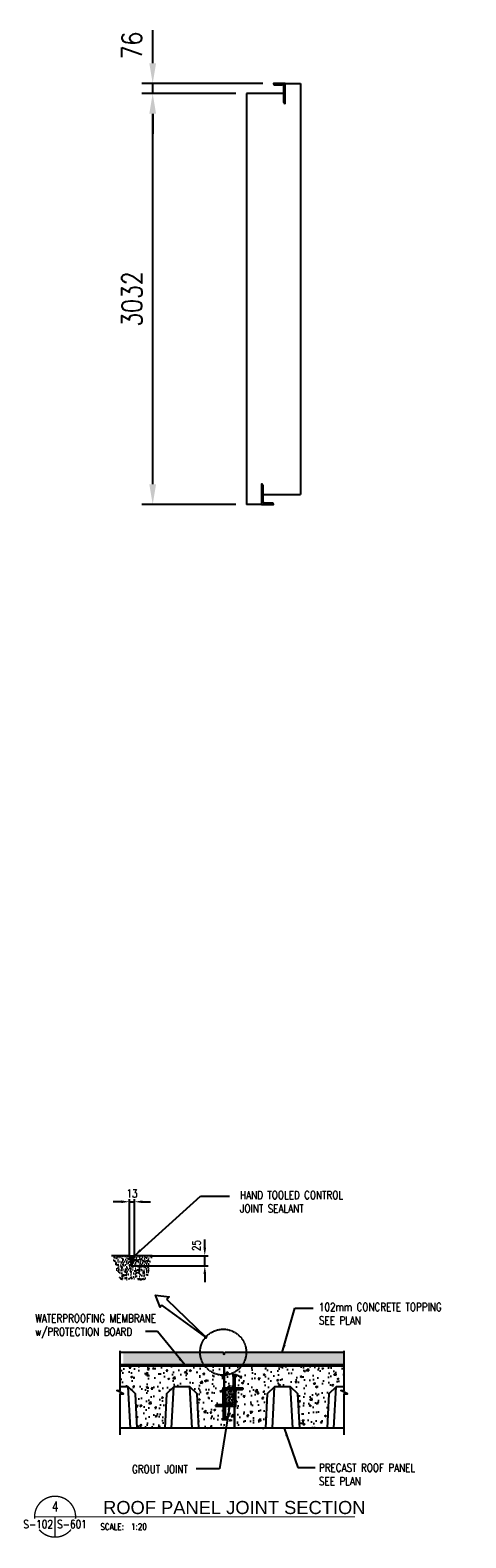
# Model space of a CAD drawing. Header units: millimetres. Extents: x -962 to 23079, y -8884 to 7075.
# Tile 5 of 6: x 9386 to 12615, y -5108 to 6077. Entities that reach past the tile are written whole.
import ezdxf
from ezdxf.enums import TextEntityAlignment as Align

# ---------------------------------------------------------------- set-up
doc = ezdxf.new("R2010")
doc.units = ezdxf.units.MM
doc.linetypes.add('HIDDEN', pattern=[0.375, 0.25, -0.125])
for name, color, linetype in [('A-Anno-Note', 2, 'Continuous'), ('A-ANNO-SYMB', 5, 'Continuous'), ('S-ANNO-DIMS', 2, 'Continuous'), ('S-ANNO-SHDE', 8, 'Continuous'), ('S-ANNO-SYMB', 4, 'Continuous'), ('S-ANNO-SYMB_5', 5, 'Continuous'), ('S-ANNO-TEXT', 3, 'Continuous'), ('S-SECT-CONC', 3, 'Continuous'), ('S-SECT-PATT', 1, 'Continuous'), ('S-SECT-STLS_2', 2, 'Continuous'), ('S-STRL-MISC', 2, 'Continuous')]:
    doc.layers.add(name, color=color, linetype=linetype)
doc.styles.add('BASE16', font='romans.shx', dxfattribs={"width": 0.8})
doc.styles.add('ROMANS', font='ROMANS.shx', dxfattribs={"width": 0.8})
doc.styles.add('SWISS', font='swiss.ttf', dxfattribs={"width": 0.8, "height": 0.25})
doc.styles.add('Text', font='romans.shx', dxfattribs={"width": 0.8, "height": 3})
doc.dimstyles.get("Standard").update_dxf_attribs({"dimtxt": 0.125, "dimasz": 0.125, "dimexe": 0.18, "dimexo": 0.0625, "dimgap": 0.125, "dimtad": 0, "dimtih": 1, "dimtoh": 1, "dimdec": 4, "dimzin": 0, "dimdsep": 46, "dimtxsty": 'Text', "dimcen": 0.125, "dimclrt": 2, "dimadec": 0, "dimazin": 0, "dimtfac": 1, "dimtdec": 4, "dimtofl": 0, "dimtmove": 0, "dimatfit": 3, "dimfxl": 0.18, "dimtolj": 1, "dimtzin": 0, "dimarcsym": 0})
pattern_1 = [(49.99999999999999, (-51842.95001620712, -16747.07044739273), (45.54602159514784, -3.984760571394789), [4.762499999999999, -52.3875]), (355, (-51842.95001620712, -16747.07044739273), (-8.8107096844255, 47.76420048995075), [3.81, -41.91]), (100.4514, (-51839.15451452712, -16747.40251048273), (36.73534573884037, 43.77941092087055), [4.047502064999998, -44.52252411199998]), (46.18420000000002, (-51842.95001620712, -16734.37044739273), (67.76980658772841, -10.51045740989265), [7.143749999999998, -78.58124999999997]), (96.63559999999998, (-51837.30253289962, -16735.24632238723), (59.35108180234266, 61.85648480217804), [6.071253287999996, -66.78377549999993]), (351.1842, (-51842.95001620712, -16734.37044739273), (59.35103351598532, 61.85653115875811), [5.715000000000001, -62.86500000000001]), (21, (-51836.60001620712, -16737.54544739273), (37.90359780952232, -25.56629955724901), [4.762499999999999, -52.3875]), (326.0000000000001, (-51836.60001620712, -16737.54544739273), (15.45052357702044, 46.04702786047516), [3.81, -41.91]), (71.4514, (-51833.44138441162, -16739.67597437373), (53.35413691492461, 20.48068654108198), [4.047502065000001, -44.52252411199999]), (37.50000000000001, (-51842.95001620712, -16747.07044739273), (0.7721508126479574, 21.13875971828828), [0, -41.40199999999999, 0, -42.545, 0, -42.06874999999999]), (7.499999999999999, (-51842.95001620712, -16747.07044739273), (16.70491562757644, 25.04514370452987), [0, -24.257, 0, -40.4495, 0, -16.03375]), (327.5, (-51857.11051620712, -16747.07044739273), (33.89772469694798, -1.432234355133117), [0, -15.875, 0, -49.52999999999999, 0, -65.7225]), (317.5, (-51863.46051620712, -16747.07044739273), (37.03232175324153, 6.35666637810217), [0, -20.6375, 0, -32.893, 0, -46.6725])]
pattern_2 = [(49.99999999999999, (0, 0), (136.638501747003, -11.95431415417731), [14.2875, -157.1625]), (355, (0, 0), (-26.43256606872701, 143.2926339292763), [11.43, -125.7304381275]), (100.4514447, (11.38650525, -0.996190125), (110.205935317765, 131.3383139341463), [12.1425066, -133.56768345]), (46.18420000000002, (0, 38.09999999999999), (203.3092806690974, -31.53174594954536), [21.43125, -235.7437499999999]), (96.63555760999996, (16.942425, 35.472375), (178.0531005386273, 185.5695934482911), [18.213767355, -200.35170612]), (351.1841511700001, (0, 38.09999999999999), (178.0531005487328, 185.5695934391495), [17.1449753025, -188.59479894]), (21, (19.05, 28.575), (113.7107934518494, -76.6988986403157), [14.2875, -157.1625]), (326.0000000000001, (19.05, 28.575), (46.3515212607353, 138.1409745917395), [11.43, -125.73]), (71.45144499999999, (28.52589945, 22.183425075), (160.0623144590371, 61.44207666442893), [12.1425066, -133.5674532]), (37.50000000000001, (0, 0), (2.316452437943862, 63.41627915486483), [0, -124.206, 0, -127.635, 0, -126.20625]), (7.499999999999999, (0, 0), (50.11474688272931, 75.13543111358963), [0, -72.77099999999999, 0, -121.3485, 0, -48.10125000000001]), (327.5, (-42.4815, 0), (101.6929463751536, -4.296557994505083), [0, -47.625, 0, -148.59, 0, -197.1675]), (317.5, (-61.5315, 0), (111.0968860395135, 19.06986827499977), [0, -61.91249999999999, 0, -98.679, 0, -140.0175])]

# ---------------------------------------------------------------- blocks, each defined once
blk = doc.blocks.new('DETNAME')
at = {"layer": 'A-Anno-Note', "const_width": 0.5283199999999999}
for points in [[(15.8365282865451, -0.7805500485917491, 1.10368639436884), (0.03847171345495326, -0.7805500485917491, 0.9999999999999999)], [(14.10817511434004, -4.992662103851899, -0.4772310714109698), (1.766824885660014, -4.992662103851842, -0.4772310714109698)]]:
    blk.add_lwpolyline(points, format="xyb", dxfattribs=at)
at = {"layer": 'A-Anno-Note'}
for points, const_width in [([(0, 0), (92.59233596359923, 0)], 0.39624), ([(7.9375, 2.671640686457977e-12), (7.9375, -7.937499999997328)], 0.5283199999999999)]:
    blk.add_lwpolyline(points, dxfattribs=dict(at, const_width=const_width))
at = {"color": 6, "style": 'ROMANS', "width": 0.8}
blk.add_attdef('00', text='', height=3.175, dxfattribs=at).set_placement((7.9375, 3.968750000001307), align=Align.MIDDLE)
at = {"color": 2, "style": 'SWISS'}
blk.add_attdef('DETAILNAME', (28.57500000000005, 1.28285817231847), '', height=6.35, dxfattribs=at)
at = {"layer": 'A-Anno-Note', "style": 'ROMANS', "width": 0.8}
blk.add_attdef('S-', text='', height=3.175, dxfattribs=at).set_placement((7.143750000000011, -4.474106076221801), align=Align.RIGHT)
for tag, p in [('S-', (8.731250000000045, -4.474106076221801)), ('SCALE:', (28.4075581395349, -5.141633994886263))]:
    blk.add_attdef(tag, p, '', height=3.175, dxfattribs=at)

msp = doc.modelspace()

# ---------------------------------------------------------------- hatches: boundary and pattern name
at = {"layer": 'S-ANNO-SHDE'}
h = msp.add_hatch(dxfattribs=at)
h.set_pattern_fill('AR-CONC', color=256, scale=6.35, style=0)
h.set_pattern_definition(pattern_1)
h.paths.add_polyline_path([(10291.12229359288, -3014.752303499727), (10158.0278254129, -3014.752303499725), (10140.0278614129, -3089.752153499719), (10122.0278974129, -3014.752303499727), (9988.933429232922, -3014.752303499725), (10051.91060332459, -3191.552927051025), (10251.23463667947, -3191.552927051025)])
h = msp.add_hatch(dxfattribs=at)
h.set_pattern_fill('AR-CONC', color=256, scale=6.35, style=0)
h.set_pattern_definition(pattern_1)
edge = h.paths.add_edge_path()
edge.add_line((11707.14503024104, -3732.464250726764), (10984.85923115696, -3732.464250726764))
edge.add_arc((10830.77868248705, -3738.945198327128), 154.2167894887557, -38.27092275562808, 2.408559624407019, ccw=False)
edge.add_line((10951.8528656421, -3834.464098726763), (11707.14503024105, -3834.464098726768))
edge.add_line((11707.14503024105, -3834.464098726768), (11707.14503024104, -3732.464250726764))
edge = h.paths.add_edge_path()
edge.add_line((10984.85923115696, -3732.464250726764), (10828.28172029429, -3732.464250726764))
edge.add_line((10828.28172029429, -3732.464250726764), (10823.78172929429, -3751.214213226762))
edge.add_line((10823.78172929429, -3751.214213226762), (10819.28173829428, -3732.464250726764))
edge.add_line((10819.28173829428, -3732.464250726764), (10645.54299177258, -3732.464250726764))
edge.add_arc((10816.35162054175, -3730.449388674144), 170.820512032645, 180.6758308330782, 217.5108963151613)
edge.add_line((10680.85037544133, -3834.464098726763), (10823.78172929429, -3834.464098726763))
edge.add_line((10823.78172929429, -3834.464098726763), (10951.8528656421, -3834.464098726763))
edge.add_arc((10830.77868248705, -3738.945198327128), 154.2167894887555, 321.7290772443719, 362.408559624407)
edge = h.paths.add_edge_path()
edge.add_line((10645.54299177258, -3732.464250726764), (10076.50592567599, -3732.464250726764))
edge.add_line((10076.50592567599, -3732.464250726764), (10076.50592567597, -3834.464098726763))
edge.add_line((10076.50592567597, -3834.464098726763), (10680.85037544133, -3834.464098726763))
edge.add_arc((10816.35162054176, -3730.449388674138), 170.8205120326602, 180.67583083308, 217.5108963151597, ccw=False)
at = {"layer": 'S-SECT-PATT'}
h = msp.add_hatch(dxfattribs=at)
h.set_pattern_fill('AR-CONC', color=256, scale=0.75, style=0)
h.set_pattern_definition(pattern_2)
h.paths.add_polyline_path([(10823.78172929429, -3834.464098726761), (10680.85037544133, -3834.464098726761, 0.2446154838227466), (10823.78172929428, -3901.108232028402)])
h.paths.add_polyline_path([(10823.78172929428, -3901.108232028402, -0.2446154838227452), (10680.85037544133, -3834.464098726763), (10052.78157729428, -3834.464098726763), (10052.78157729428, -3986.463794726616), (10112.5700778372, -3986.463794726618), (10166.46444968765, -4040.358166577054), (10179.78157729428, -4294.464098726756), (10382.78157729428, -4294.464098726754), (10396.09870490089, -4040.358166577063), (10449.99318454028, -3986.463686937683), (10449.99317889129, -3986.46379472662), (10569.5700778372, -3986.463794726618), (10623.46444968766, -4040.358166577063), (10636.78157729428, -4294.464098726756), (10899.78157729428, -4294.464098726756), (10899.78157729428, -4131.279808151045), (10830.02734180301, -4131.279808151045), (10830.027341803, -4218.726230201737), (10836.27107931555, -4218.726230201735), (10836.27107931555, -4231.216205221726), (10811.29237927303, -4231.216205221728), (10811.29237927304, -4218.726230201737), (10817.53611678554, -4218.726230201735), (10817.53611678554, -4131.279808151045), (10759.41973971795, -4131.279808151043), (10759.41973971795, -4129.908602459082, -0.414214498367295), (10767.41976528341, -4121.908602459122), (10814.41288038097, -4121.908752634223), (10814.41299803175, -3997.648389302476), (10823.78172929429, -3997.648389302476)])
h = msp.add_hatch(dxfattribs=at)
h.set_pattern_fill('AR-CONC', color=256, scale=0.75, style=0)
h.set_pattern_definition(pattern_2)
h.paths.add_polyline_path([(11713.78157729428, -3834.464098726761), (10951.85286564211, -3834.464098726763, -0.2216770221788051), (10823.78172929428, -3901.108232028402), (10823.78172929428, -3997.648389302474), (10893.52596480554, -3997.648389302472), (10893.52596480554, -3910.201967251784), (10887.29222727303, -3910.20196725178), (10887.29222727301, -3897.711992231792), (10912.27092731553, -3897.711992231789), (10912.27092731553, -3910.201967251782), (10906.02718980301, -3910.201967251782), (10906.027189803, -3997.648389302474), (10964.1435668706, -3997.648389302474), (10964.14356687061, -3999.019594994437, -0.414214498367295), (10956.14354130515, -4007.019594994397), (10909.15042620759, -4007.019444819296), (10909.1503085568, -4131.279808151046), (10899.78157729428, -4131.279808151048), (10899.78157729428, -4294.464098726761), (11129.78157729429, -4294.464098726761), (11143.09870490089, -4040.358166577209), (11196.99318454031, -3986.463686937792), (11196.99317889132, -3986.463794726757), (11316.57007783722, -3986.463794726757), (11370.46444968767, -4040.358166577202), (11383.78157729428, -4294.464098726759), (11586.78157729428, -4294.464098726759), (11600.0987049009, -4040.358166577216), (11653.9931845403, -3986.463686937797), (11653.99317889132, -3986.463794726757), (11713.78157729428, -3986.463794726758)])
h.paths.add_polyline_path([(10951.85286564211, -3834.464098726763), (10823.78172929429, -3834.464098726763), (10823.78172929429, -3901.108232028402, 0.2216770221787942)], flags=17)
h = msp.add_hatch(dxfattribs=at)
h.set_pattern_fill('STEEL', color=256, scale=250, angle=270, style=0)
h.set_pattern_definition([(315, (-51908.17630073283, -16747.07044739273), (22.09708691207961, 22.0970869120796), []), (315, (-51892.55130073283, -16747.07044739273), (22.09708691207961, 22.0970869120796), [])])
edge = h.paths.add_edge_path()
edge.add_line((10759.41973971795, -4131.279808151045), (10909.1503085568, -4131.279808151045))
edge.add_line((10909.1503085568, -4131.279808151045), (10909.15042620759, -4007.019444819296))
edge.add_line((10909.15042620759, -4007.019444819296), (10907.78169494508, -4007.019444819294))
edge.add_arc((10907.78169494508, -4015.019444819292), 7.999999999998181, 90, 180)
edge.add_line((10899.78169494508, -4015.019444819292), (10899.78157729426, -4109.908987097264))
edge.add_arc((10887.78157729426, -4109.908987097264), 12, -90.00019458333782, 0, ccw=False)
edge.add_line((10887.78153654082, -4121.908987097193), (10767.41976528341, -4121.908602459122))
edge.add_arc((10767.41973971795, -4129.908602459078), 7.999999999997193, 89.9998169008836, 180.0000000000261)
edge.add_line((10759.41973971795, -4129.908602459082), (10759.41973971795, -4131.279808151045))
h = msp.add_hatch(dxfattribs=at)
h.set_pattern_fill('STEEL', color=256, scale=250, style=0)
h.set_pattern_definition([(45, (-51908.17630073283, -16747.07044739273), (-22.09708691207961, 22.09708691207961), []), (45, (-51908.17630073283, -16731.44544739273), (-22.09708691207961, 22.09708691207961), [])])
edge = h.paths.add_edge_path()
edge.add_line((10964.14356687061, -3997.648389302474), (10814.41299803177, -3997.648389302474))
edge.add_line((10814.41299803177, -3997.648389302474), (10814.41288038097, -4121.908752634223))
edge.add_line((10814.41288038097, -4121.908752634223), (10815.78161164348, -4121.908752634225))
edge.add_arc((10815.78161164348, -4113.908752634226), 7.999999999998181, 270, 360)
edge.add_line((10823.78161164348, -4113.908752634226), (10823.78172929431, -4019.019210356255))
edge.add_arc((10835.78172929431, -4019.019210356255), 12, 89.9998054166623, 180, ccw=False)
edge.add_line((10835.78177004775, -4007.019210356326), (10956.14354130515, -4007.019594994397))
edge.add_arc((10956.14356687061, -3999.019594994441), 7.999999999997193, 269.9998169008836, 360.0000000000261)
edge.add_line((10964.14356687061, -3999.019594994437), (10964.14356687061, -3997.648389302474))
h = msp.add_hatch(dxfattribs=at)
h.set_pattern_fill('AR-SAND', color=256, scale=7.999984, style=0)
h.set_pattern_definition([(37.50000000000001, (-54790.6457120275, -16747.07044739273), (-0.5039458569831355, 15.41455932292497), [0, -12.15997568, 0, -13.5999728, 0, -12.999974]), (7.499999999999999, (-54790.6457120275, -16747.07044739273), (14.15818532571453, 22.57712336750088), [0, -6.55998688, 0, -10.95997808, 0, -4.199991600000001]), (327.5, (-54800.4856923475, -16747.07044739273), (24.91308506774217, 0.04527233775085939), [0, -3.999992, 0, -14.3999712, 0, -18.7999624]), (317.5, (-54800.4856923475, -16747.07044739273), (24.04896473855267, 7.021390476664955), [0, -1.999996, 0, -9.43998112, 0, -10.7999784])])
h.paths.add_polyline_path([(10823.78172929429, -4007.019273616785), (10899.78157729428, -4007.019273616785), (10899.78157729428, -4121.908923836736), (10823.78172929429, -4121.908923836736)])

# ---------------------------------------------------------------- linework, layer by layer
at = {"color": 2, "const_width": 7.649854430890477}
msp.add_lwpolyline([(11189.32994435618, -4950.775267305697), (11794.50707529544, -4950.775267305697)], dxfattribs=at)
at = {"layer": 'A-ANNO-SYMB', "color": 5, "linetype": 'Continuous', "const_width": 12.999974}
msp.add_lwpolyline([(10693.16651258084, -3618.328973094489, -1), (10680.31950479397, -3620.317368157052, -1)], format="xyb", close=True, dxfattribs=at)
at = {"layer": 'S-ANNO-DIMS'}
for p, q in [((10122.0278974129, -3013.752303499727), (10122.0278974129, -2595.726835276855)), ((10158.0278254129, -3013.752303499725), (10158.0278254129, -2595.726835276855)), ((10292.12229359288, -3014.752303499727), (10704.86170064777, -3014.752303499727)), ((10141.0278614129, -3089.752153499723), (10704.86170064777, -3089.752153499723))]:
    msp.add_line(p, q, dxfattribs=at)
at = {"layer": 'S-ANNO-SYMB', "linetype": 'Continuous'}
for q in [(10397.82510736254, -3339.370619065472), (10362.28233322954, -3380.824829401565)]:
    msp.add_line((10686.74300868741, -3619.323170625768), q, dxfattribs=at)
msp.add_lwpolyline([(10362.28233322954, -3380.824829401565), (10348.97598664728, -3396.344273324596), (10315.13568054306, -3306.932569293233), (10414.81556624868, -3319.554325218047), (10397.82510736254, -3339.370619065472)], dxfattribs=at)
at = {"layer": 'S-ANNO-SYMB_5', "color": 1, "linetype": 'HIDDEN', "ltscale": 10}
msp.add_circle((10816.35162054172, -3730.449388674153), 170.820512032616, dxfattribs=at)
at = {"layer": 'S-ANNO-TEXT', "color": 2}
for p, q in [((10293.89438114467, 5831.719081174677), (10293.89438114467, 6076.933219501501)), ((11109.59739319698, 5681.719081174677), (10214.39438114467, 5681.719081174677)), ((10909.72404294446, 5606.769231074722), (10214.39438114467, 5606.769231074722)), ((10293.89438114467, 5606.769231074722), (10293.89438114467, 5681.719081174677)), ((10293.89438114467, 2708.527147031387), (10293.89438114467, 5456.769231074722)), ((10293.89438114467, 5456.769231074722), (10293.89438114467, 5306.769231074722)), ((10909.72404294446, 2558.527147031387), (10214.39438114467, 2558.527147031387)), ((10062.0278974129, -2614.459886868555), (10002.0278974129, -2614.459886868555)), ((10122.0278974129, -2614.459886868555), (10158.0278254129, -2614.459886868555)), ((10218.0278254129, -2614.459886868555), (10278.0278254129, -2614.459886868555)), ((10680.03013025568, -2954.752303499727), (10680.03013025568, -2894.752303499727)), ((10680.03013025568, -3089.752153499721), (10680.03013025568, -3014.752303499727)), ((10680.03013025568, -3149.752153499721), (10680.03013025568, -3209.752153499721))]:
    msp.add_line(p, q, dxfattribs=at)
for points in [[(10268.89438114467, 5831.719081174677), (10318.89438114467, 5831.719081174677), (10293.89438114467, 5681.719081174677)], [(10268.89438114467, 5456.769231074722), (10318.89438114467, 5456.769231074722), (10293.89438114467, 5606.769231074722)], [(10268.89438114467, 5456.769231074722), (10318.89438114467, 5456.769231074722), (10293.89438114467, 5606.769231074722)], [(10268.89438114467, 2708.527147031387), (10318.89438114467, 2708.527147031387), (10293.89438114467, 2558.527147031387)], [(10062.0278974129, -2604.459886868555), (10062.0278974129, -2624.459886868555), (10122.0278974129, -2614.459886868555)], [(10218.0278254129, -2604.459886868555), (10218.0278254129, -2624.459886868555), (10158.0278254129, -2614.459886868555)], [(10670.03013025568, -2954.752303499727), (10690.03013025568, -2954.752303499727), (10680.03013025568, -3014.752303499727)], [(10670.03013025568, -3149.752153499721), (10690.03013025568, -3149.752153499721), (10680.03013025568, -3089.752153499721)]]:
    msp.add_solid(points, dxfattribs=at)
at = {"layer": 'S-SECT-CONC'}
for p, q in [((10989.22404294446, 5606.769231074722, -0.1353782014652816), (10989.22404294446, 2558.527147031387, -0.1353782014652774)), ((11267.17223704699, 5606.769231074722, -0.1353782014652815), (10989.22404294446, 5606.769231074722, -0.1353782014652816)), ((11276.54346830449, 5681.719081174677, -0.1353782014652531), (11388.9707434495, 5681.719081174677, -0.1353782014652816)), ((11388.9707434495, 5681.719081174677, -0.1353782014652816), (11388.97074344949, 2633.476997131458, -0.1353782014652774)), ((11111.02254934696, 2633.47699713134, -0.135378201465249), (11388.97074344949, 2633.47699713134, -0.1353782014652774)), ((11101.65131808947, 2558.527147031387, -0.135378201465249), (10989.22404294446, 2558.527147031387, -0.1353782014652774)), ((10122.0278974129, -3014.752303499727), (9988.933429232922, -3014.752303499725)), ((10140.0278614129, -3089.752153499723), (10122.0278974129, -3014.752303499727)), ((10140.0278614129, -3089.752153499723), (10158.0278254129, -3014.752303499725)), ((10291.12229359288, -3014.752303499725), (10158.0278254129, -3014.752303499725)), ((10819.28173829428, -3732.464250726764), (10052.78157729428, -3732.464250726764)), ((10823.78172929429, -3751.214213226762), (10819.28173829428, -3732.464250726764)), ((10823.78172929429, -3751.214213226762), (10828.28172029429, -3732.464250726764)), ((11713.78157729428, -3732.464250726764), (10828.28172029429, -3732.464250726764)), ((10823.78172929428, -3834.464098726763), (10052.78157729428, -3834.464098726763)), ((11713.78157729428, -3834.464098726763), (10823.78172929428, -3834.464098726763))]:
    msp.add_line(p, q, dxfattribs=at)
for points in [[(10052.78157729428, -4344.423517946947), (10052.78157729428, -4040.484377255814), (10076.7468146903, -4040.484377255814), (10028.81633989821, -4013.344303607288), (10052.78157729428, -4013.344303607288), (10052.78157729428, -3720.334205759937)], [(11713.78157729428, -4344.423517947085), (11713.78157729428, -4040.484377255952), (11737.7468146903, -4040.484377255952), (11689.81633989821, -4013.344303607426), (11713.78157729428, -4013.344303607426), (11713.78157729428, -3720.334205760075)], [(10823.78172929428, -3834.464098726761), (10823.78172929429, -3997.648389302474)], [(10823.78172929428, -3997.648389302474), (10823.78172929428, -3834.464098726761)], [(10179.78157729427, -4294.464098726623), (10166.46444968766, -4040.358166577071), (10112.57007783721, -3986.463794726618), (10052.78157729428, -3986.463794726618)], [(10636.78157729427, -4294.464098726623), (10623.46444968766, -4040.358166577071), (10569.57007783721, -3986.463794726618), (10449.99307675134, -3986.463794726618), (10396.09870490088, -4040.358166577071), (10382.78157729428, -4294.464098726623)], [(10823.78172929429, -4019.019210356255), (10823.78172929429, -4121.908923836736), (10887.8205420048, -4121.908923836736)], [(10899.78157729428, -4109.908987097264), (10899.78157729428, -4007.019273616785), (10835.74276458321, -4007.019273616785)], [(11383.78157729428, -4294.464098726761), (11370.46444968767, -4040.358166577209), (11316.57007783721, -3986.463794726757), (11196.99307675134, -3986.463794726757), (11143.0987049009, -4040.358166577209), (11129.78157729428, -4294.464098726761)], [(11713.78157729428, -3986.463794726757), (11653.99307675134, -3986.463794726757), (11600.0987049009, -4040.358166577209), (11586.78157729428, -4294.464098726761)], [(10899.78157729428, -4131.279808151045), (10899.78157729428, -4294.464098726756), (10052.78157729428, -4294.464098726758)], [(11713.78157729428, -4294.464098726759), (10899.78157729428, -4294.464098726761), (10899.78157729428, -4131.279808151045)]]:
    msp.add_lwpolyline(points, dxfattribs=at)
at = {"layer": 'S-SECT-PATT'}
for p, q in [((10122.0278974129, -3014.752303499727), (10158.0278254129, -3014.752303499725)), ((10124.62704582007, -3025.582088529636), (10155.42867700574, -3025.582088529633)), ((10127.79125629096, -3038.766298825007), (10152.26446653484, -3038.766298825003)), ((10130.95546676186, -3051.950509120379), (10149.10025606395, -3051.950509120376)), ((10134.11967723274, -3065.134719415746), (10145.93604559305, -3065.134719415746)), ((10128.71158764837, -4294.464098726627), (10112.56997569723, -3986.463794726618)), ((10433.85156694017, -4294.464098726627), (10449.99317889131, -3986.463794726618)), ((10585.71158764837, -4294.464098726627), (10569.56997569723, -3986.463794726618)), ((11180.85156694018, -4294.464098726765), (11196.99317889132, -3986.463794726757)), ((11332.71158764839, -4294.464098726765), (11316.56997569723, -3986.463794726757)), ((11637.85156694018, -4294.464098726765), (11653.99317889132, -3986.463794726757))]:
    msp.add_line(p, q, dxfattribs=at)
at = {"layer": 'S-SECT-STLS_2'}
for points in [[(10759.41973971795, -4131.279808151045), (10909.1503085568, -4131.279808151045), (10909.15042620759, -4007.019444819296), (10907.78169494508, -4007.019444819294, 0.4142135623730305), (10899.78169494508, -4015.019444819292), (10899.78157729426, -4109.908987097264, -0.4142145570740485), (10887.78153654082, -4121.908987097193), (10767.41976528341, -4121.908602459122, 0.4142144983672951), (10759.41973971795, -4129.908602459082)], [(10964.14356687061, -3997.648389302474), (10814.41299803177, -3997.648389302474), (10814.41288038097, -4121.908752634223), (10815.78161164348, -4121.908752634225, 0.4142135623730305), (10823.78161164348, -4113.908752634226), (10823.78172929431, -4019.019210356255, -0.4142145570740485), (10835.78177004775, -4007.019210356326), (10956.14354130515, -4007.019594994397, 0.4142144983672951), (10964.14356687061, -3999.019594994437)]]:
    msp.add_lwpolyline(points, format="xyb", close=True, dxfattribs=at)
at = {"layer": 'S-STRL-MISC'}
for p, q in [((11196.84487770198, 5672.351599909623, -0.1353782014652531), (11254.68101202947, 5672.351599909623, -0.1353782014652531)), ((11267.17223704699, 5539.561865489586, -0.1353782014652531), (11267.17223704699, 5659.857874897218, -0.1353782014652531)), ((11111.02254934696, 2700.684362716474, -0.135378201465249), (11111.02254934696, 2580.388353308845, -0.135378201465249)), ((11181.34990869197, 2567.894628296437, -0.135378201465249), (11123.51377436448, 2567.894628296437, -0.135378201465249)), ((10823.78172929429, -3824.233675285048), (10052.78157729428, -3824.233675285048)), ((11713.78157729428, -3824.233675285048), (10823.78172929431, -3824.233675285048)), ((10893.52596480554, -3997.648042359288), (10893.52596480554, -3910.201967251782)), ((10906.027189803, -3997.648042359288), (10906.027189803, -3910.201967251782)), ((10817.53611678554, -4131.280155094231), (10817.53611678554, -4218.726230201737)), ((10830.02734180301, -4131.280155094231), (10830.02734180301, -4218.726230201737))]:
    msp.add_line(p, q, dxfattribs=at)
for points, elevation in [([(11274.91597155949, 5531.815630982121), (11276.54346830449, 5531.815630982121), (11276.54346830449, 5681.719081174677), (11189.09739319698, 5681.719081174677), (11189.09739319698, 5680.097834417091)], -0.13537820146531), ([(11103.27881483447, 2708.430597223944), (11101.65131808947, 2708.430597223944), (11101.65131808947, 2558.527147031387), (11189.09739319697, 2558.527147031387), (11189.09739319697, 2560.148393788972)], -0.1353782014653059)]:
    msp.add_lwpolyline(points, dxfattribs=dict(at, elevation=elevation))
for points in [[(10887.29222727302, -3910.201967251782), (10912.27092731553, -3910.201967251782), (10912.27092731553, -3897.711992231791), (10887.29222727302, -3897.711992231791)], [(10811.29237927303, -4218.726230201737), (10836.27107931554, -4218.726230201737), (10836.27107931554, -4231.216205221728), (10811.29237927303, -4231.216205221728)]]:
    msp.add_lwpolyline(points, close=True, dxfattribs=at)
for centre, radius, start, end in [((11196.84210718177, 5680.097786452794, -0.1328492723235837), 7.745071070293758, 180, 270), ((11254.68029920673, 5659.860665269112, -0.1328492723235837), 12.49205011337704, 0, 90), ((11274.91742039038, 5539.562222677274, -0.1328492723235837), 7.745071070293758, 180, 270), ((11103.27736600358, 2700.68400552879, -0.1328492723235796), 7.745071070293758, 0, 90), ((11123.51448718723, 2580.385562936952, -0.1328492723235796), 12.49205011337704, 180, 270), ((11181.35267921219, 2560.148441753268, -0.1328492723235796), 7.745071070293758, 0, 90)]:
    msp.add_arc(centre, radius, start, end, dxfattribs=at)

# ---------------------------------------------------------------- block references
ref = msp.add_blockref('DETNAME', (9418.535215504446, -4950.775267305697), dxfattribs=dict(xscale=19.12463607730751, yscale=19.12463607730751, zscale=19.12463607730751))
ref.add_attrib('00', '4', dxfattribs={"layer": 'S-ANNO-TEXT', "height": 72.86500918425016, "style": 'ROMANS', "width": 0.796875}).set_placement((9570.337014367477, -4874.874367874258), align=Align.MIDDLE)
ref.add_attrib('SCALE:', '   SCALE:  1:20', (9818.785215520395, -5049.107146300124), dxfattribs={"layer": 'S-ANNO-TEXT', "height": 48.57667278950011, "style": 'ROMANS', "width": 0.8000000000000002})
ref.add_attrib('S-', 'S-601', (9585.517194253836, -5036.340917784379), dxfattribs={"layer": 'A-Anno-Note', "color": 4, "height": 60.72084098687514, "style": 'ROMANS', "width": 0.796875})
ref.add_attrib('S-', 'S-102', dxfattribs={"layer": 'A-Anno-Note', "color": 4, "height": 60.72071954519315, "style": 'ROMANS', "width": 0.8000000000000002}).set_placement((9555.156834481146, -5036.340917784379), align=Align.RIGHT)
ref.add_attrib('DETAILNAME', '   ROOF PANEL JOINT SECTION', (9812.89621792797, -4931.110283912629), dxfattribs={"color": 2, "height": 97.15334557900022, "style": 'SWISS'})

# ---------------------------------------------------------------- texts
at = {"layer": 'S-ANNO-TEXT', "attachment_point": 5, "rotation": 90, "style": 'ROMANS'}
for s, insert, char_height in [('\\A1;76', (10139.39438114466, 5962.885553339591), 150), ('3032', (10139.39438114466, 4082.648189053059), 150), ('\\A1;25', (10618.23013025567, -2939.319991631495), 60)]:
    msp.add_mtext(s, dxfattribs=dict(at, insert=insert, char_height=char_height))
at = {"layer": 'S-ANNO-TEXT', "insert": (10140.0278614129, -2552.659886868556), "char_height": 60, "attachment_point": 5, "style": 'ROMANS'}
msp.add_mtext('\\A1;13', dxfattribs=at)
at = {"layer": 'S-ANNO-TEXT', "char_height": 59.76472679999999, "width": 1137.789231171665, "attachment_point": 1, "style": 'BASE16'}
for s, insert in [('HAND TOOLED CONTROL\\PJOINT SEALANT', (10941.20557460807, -2535.17617081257)), ('WATERPROOFING MEMBRANE w/PROTECTION BOARD', (9422.391488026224, -3449.2674663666)), ('102mm CONCRETE TOPPING\\PSEE PLAN', (11526.38023096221, -3365.203837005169)), ('GROUT JOINT', (10140.35439540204, -4568.084306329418)), ('PRECAST ROOF PANEL\\PSEE PLAN', (11526.38023096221, -4557.883104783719))]:
    msp.add_mtext(s, dxfattribs=dict(at, insert=insert))

# ---------------------------------------------------------------- leaders
at = {"layer": 'S-ANNO-DIMS'}
for points, override in [([(10158.0278254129, -3014.752303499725), (10647.25905134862, -2573.255438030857), (10864.0238110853, -2573.255438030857)], {"dimscale": 20, "dimasz": 3, "dimtad": 0}), ([(11254.91491219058, -3732.464250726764), (11347.85627401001, -3403.463959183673), (11482.46095868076, -3403.463959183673)], {"dimscale": 20, "dimasz": 3, "dimtad": 0}), ([(10531.13583704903, -3824.233675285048), (10329.3510613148, -3576.817858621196), (10240.81999469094, -3576.817858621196)], {"dimscale": 20, "dimasz": 3, "dimtad": 0}), ([(10867.24254823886, -4100.14472212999), (10788.15308087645, -4596.615098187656), (10615.90762246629, -4596.615098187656)], {"dimscale": 20, "dimasz": 3}), ([(11268.68910262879, -4294.464098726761), (11370.92913425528, -4585.399736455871), (11498.95728158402, -4585.399736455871)], {"dimscale": 20, "dimasz": 3})]:
    msp.add_leader(points, dimstyle='Standard', override=override, dxfattribs=at)

doc.saveas('drawing.dxf')
